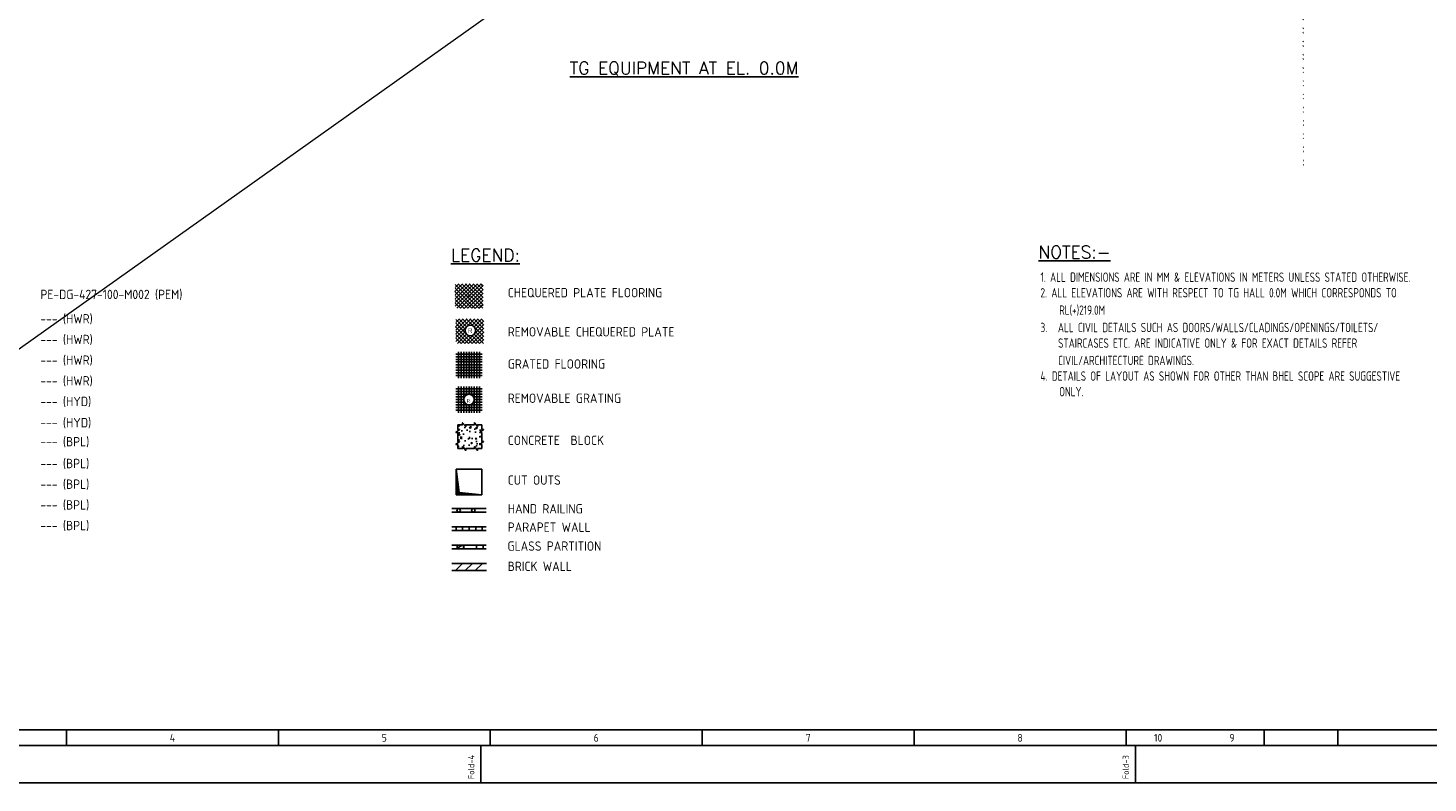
# Model space of a CAD drawing. Extents: x -7650383 to 4934791, y -137560 to 1826789.
# Tile 25 of 256: x 208007 to 275391, y 420128 to 456442. Entities that reach past the tile are written whole.
import ezdxf
from ezdxf.enums import TextEntityAlignment as Align

# ---------------------------------------------------------------- set-up
doc = ezdxf.new("R2010")
doc.units = 0
doc.header["$LTSCALE"] = 800
doc.header["$MEASUREMENT"] = 0
doc.linetypes.add('CONTINOUS', pattern=[0])
doc.layers.get('0').update_dxf_attribs({"linetype": 'CONTINUOUS'})
for name, color, linetype in [('GT_5', 4, 'CONTINUOUS'), ('HATCH', 9, 'CONTINUOUS'), ('TEXT', 3, 'CONTINUOUS')]:
    doc.layers.add(name, color=color, linetype=linetype)
doc.layers.add('STAIR', color=4, linetype='CONTINUOUS', lineweight=13)
doc.styles.add('R', font='ROMANC')
doc.styles.add('ROMANC', font='romanc')
doc.styles.add('ROMANS', font='ISO9.shx', dxfattribs={"width": 0.8})
doc.styles.get("Standard").update_dxf_attribs({"font": 'ISO9'})

# ---------------------------------------------------------------- blocks, each defined once
blk = doc.blocks.new('A$C731D3036')
for p, q in [((-2590.23, 37.8), (-251.24, 37.8)), ((-2163.34, 37.79), (-2163.34, 26.67)), ((-2012.15, 37.79), (-2012.15, 26.67)), ((-1860.96, 37.79), (-1860.96, 26.67)), ((-1709.78, 37.79), (-1709.78, 26.67)), ((-1558.59, 37.79), (-1558.59, 26.67)), ((-1407.4, 37.79), (-1407.4, 26.67)), ((-1308.88, 37.79), (-1308.88, 26.67)), ((-1256.21, 37.79), (-1256.21, 26.67)), ((-1867.63, 0), (-1867.63, 26.68)), ((-1400.73, 0), (-1400.73, 26.68))]:
    blk.add_line(p, q)
for points in [[(0, 1869.86), (-2643.59, 1869.86), (-2643.59, 0), (0, 0)], [(-26.68, 1843.18), (-2616.91, 1843.18), (-2616.91, 26.68), (-26.68, 26.68)]]:
    blk.add_lwpolyline(points, close=True)
for s, height, p in [('4', 5.56, (-2087.75, 32.23)), ('5', 5.56, (-1936.56, 32.23)), ('6', 5.56, (-1785.37, 32.23)), ('7', 5.56, (-1634.18, 32.23)), ('8', 5.56, (-1482.99, 32.23)), ('10', 5.558, (-1384.48, 32.23)), ('9', 5.56, (-1331.8, 32.23))]:
    blk.add_text(s, height=height).set_placement(p, align=Align.MIDDLE)
for s, p in [('Fold-4', (-1872.32, 2.74)), ('Fold-3', (-1405.41, 2.74))]:
    blk.add_text(s, height=4.447, rotation=90).set_placement(p)

msp = doc.modelspace()

# ---------------------------------------------------------------- hatches: boundary and pattern name
at = {"layer": 'HATCH'}
h = msp.add_hatch(dxfattribs=at)
h.set_pattern_fill('ANSI32', color=256, scale=1200, style=0)
h.set_pattern_definition([(45, (183511.4, 370560), (-318.198, 318.198), []), (45, (183723.54, 370560), (-318.198, 318.198), [])])
edge = h.paths.add_edge_path()
edge.add_line((269276.2, 476282.8), (269276.2, 482880.6))
edge.add_line((269391.2, 449571.6), (269391.2, 519876.9))
edge.add_line((269506.2, 476282.8), (269506.2, 482880.6))
at = {"layer": 'TEXT'}
h = msp.add_hatch(dxfattribs=at)
h.set_pattern_fill('AR-CONC', color=256, scale=100, style=0)
h.set_pattern_definition([(50, (-275539.8, 190762.6), (717.2602, -62.75213), [75, -825]), (355, (-275539.8, 190762.6), (-138.7513, 752.1921), [60, -660]), (100.4514, (-275480.05, 190757.4), (578.5094, 689.4395), [63.7402, -701.1421]), (46.1842, (-275539.8, 190962.6), (1067.241, -165.519), [112.5, -1237.5]), (96.6356, (-275450.9, 190948.8), (934.6627, 974.1179), [95.6103, -1051.713]), (351.1842, (-275539.8, 190962.6), (934.662, 974.1186), [90, -990]), (21, (-275439.8, 190912.6), (596.90705, -402.6189), [75, -825]), (326, (-275439.8, 190912.6), (243.3153, 725.15), [60, -660]), (71.4514, (-275390.1, 190879.1), (840.2226, 322.5305), [63.7402, -701.1421]), (37.5, (-275539.82, 190762.62), (12.15986, 332.89385), [0, -652, 0, -670, 0, -662.5]), (7.5, (-275539.8, 190762.62), (263.06954, 394.41171), [0, -382, 0, -637, 0, -252.5]), (327.5, (-275762.82, 190762.62), (533.82244, -22.55487), [0, -250, 0, -780, 0, -1035]), (317.5, (-275862.8, 190762.6), (583.18617, 100.105), [0, -325, 0, -518, 0, -735])])
h.paths.add_polyline_path([(229264.6, 436215.5), (229073.5, 436215.5), (229073.5, 436123.8), (228920.6, 436307.2), (228920.6, 436215.5), (228692.3, 436215.5), (228692.3, 436406.6), (228600.6, 436406.6), (228784, 436559.5), (228692.3, 436559.5), (228692.3, 436787.8), (228692.3, 436978.9), (228600.6, 436978.9), (228784, 437131.8), (228692.3, 437131.8), (228692.3, 437360.1), (228920.6, 437360.1), (228920.6, 437451.8), (229073.5, 437268.3), (229073.5, 437360.1), (229264.6, 437360.1), (229492.9, 437360.1), (229492.9, 437451.8), (229645.8, 437268.3), (229645.8, 437360.1), (229844.3, 437360.1), (229844.3, 437131.8), (229936, 437131.8), (229752.6, 436978.9), (229844.3, 436978.9), (229844.3, 436787.8), (229844.3, 436559.5), (229936, 436559.5), (229752.6, 436406.6), (229844.3, 436406.6), (229844.3, 436215.5), (229645.8, 436215.5), (229645.8, 436123.8), (229492.9, 436307.2), (229492.9, 436215.5)])

# ---------------------------------------------------------------- linework, layer by layer
at = {"layer": 'STAIR'}
msp.add_line((355807.2, 546278.2), (178193.2, 420128.2), dxfattribs=at)
at = {"layer": 'TEXT', "flags": 128}
for points in [[(228547.4, 443766.1), (228925.4, 444144.9)], [(228562.7, 443961.5), (228745.9, 444144.9)], [(228562.7, 443601.4), (229106.1, 444144.9)], [(228562.7, 443421.5), (229285.6, 444144.9)], [(228562.7, 443241.5), (229466.3, 444144.9)], [(228562.7, 443061.6), (229645.8, 444144.9)], [(228562.7, 444110.7), (229713.2, 442960.6)], [(228641.6, 442960.6), (229825.2, 444144.9)], [(228707.8, 444144.9), (229892.7, 442960.6)], [(228888.5, 444144.9), (229910.5, 443122.9)], [(229067.9, 444144.9), (229910.5, 443302.9)], [(229248.7, 444144.9), (229910.5, 443482.8)], [(229428.1, 444144.9), (229910.5, 443662.8)], [(229607.6, 444144.9), (229910.5, 443842.9)], [(229788.3, 444144.9), (229910.5, 444022.8)], [(228547.4, 443766.1), (229361.9, 442960.6)], [(228562.7, 443930.7), (229537.6, 442956.2)], [(228562.7, 443570.6), (229181.2, 442960.6)], [(228562.7, 443390.7), (228996.7, 442956.2)], [(228821, 442960.6), (229910.5, 444049.3)], [(228996.7, 442956.2), (229910.5, 443869.4)], [(229181.2, 442960.6), (229910.5, 443689.4)], [(229223.2, 443552.7), (229233.4, 443562.9), (229243.6, 443552.7), (229233.4, 443542.5), (229223.2, 443552.7)], [(229223.2, 443552.7), (229233.4, 443562.9), (229243.6, 443552.7), (229233.4, 443542.5), (229223.2, 443552.7)], [(229361.9, 442960.6), (229910.5, 443509.3)], [(228562.7, 443210.7), (228821, 442960.6)], [(229537.6, 442956.2), (229910.5, 443329.3)], [(229713.2, 442960.6), (229910.5, 443149.4)], [(228578.8, 442074.5), (228956.8, 442453.2)], [(228578.8, 442074.5), (229384.4, 441268.9)], [(228594.1, 442269.8), (228777.3, 442453.2)], [(228594.1, 441909.9), (229137.5, 442453.2)], [(228594.1, 441729.8), (229317, 442453.2)], [(228594.1, 441549.8), (229497.7, 442453.2)], [(228594.1, 442419), (229052.2, 441960.3)], [(228594.1, 442239), (229569, 441264.5)], [(228667.9, 442164.4), (229569, 441264.5)], [(228739.2, 442453.2), (229118.4, 442074.5)], [(228919.9, 442453.2), (229233, 442140.3)], [(229028.1, 441264.5), (229941.9, 442177.7)], [(229099.3, 442453.2), (229941.9, 441611.2)], [(229280.1, 442453.2), (229941.9, 441791.1)], [(229364.1, 442140.3), (229677.2, 442453.2)], [(229459.5, 442453.2), (229941.9, 441971.2)], [(229478.6, 442074.5), (229857.9, 442453.2)], [(229544.8, 441960.3), (229941.9, 442357.6)], [(229640.2, 442453.2), (229941.9, 442151.2)], [(229819.7, 442453.2), (229941.9, 442331.2)], [(228594.1, 441879.1), (229203.7, 441268.9)], [(228594.1, 441369.9), (229052.2, 441828.6)], [(228594.1, 441699), (229028.1, 441264.5)], [(228594.1, 441519), (228852.4, 441268.9)], [(228673, 441268.9), (229118.4, 441714.4)], [(228852.4, 441268.9), (229233, 441648.6)], [(229203.7, 441268.9), (229941.9, 441997.7)], [(229364.1, 441648.6), (229744.6, 441268.9)], [(229384.4, 441268.9), (229941.9, 441817.6)], [(229478.6, 441714.4), (229924.1, 441268.9)], [(229544.8, 441828.6), (229941.9, 441431.2)], [(229569, 441264.5), (229941.9, 441637.7)], [(229744.6, 441268.9), (229941.9, 441457.7)], [(228597, 440746.4), (229869.8, 440746.4)], [(228724.3, 440873.7), (228724.3, 439601)], [(228851.6, 440873.7), (228851.6, 439601)], [(228978.8, 440873.7), (228978.8, 439601)], [(228978.8, 440873.7), (228978.8, 439601)], [(229106.1, 440873.7), (229106.1, 439601)], [(229233.4, 440873.7), (229233.4, 439601)], [(229233.4, 440873.7), (229233.4, 439601)], [(229360.7, 440873.7), (229360.7, 439601)], [(229360.7, 440873.7), (229360.7, 439601)], [(229487.9, 440873.7), (229487.9, 439601)], [(229615.2, 440873.7), (229615.2, 439601)], [(229742.5, 440873.7), (229742.5, 439601)], [(228597, 440619.2), (229869.8, 440619.2)], [(228597, 440491.9), (229869.8, 440491.9)], [(228597, 440381.9), (229869.8, 440381.9)], [(228597, 440246), (229869.8, 440246)], [(228597, 440118.7), (229869.8, 440118.7)], [(228597, 439982.8), (229869.8, 439982.8)], [(228597, 439855.5), (229869.8, 439855.5)], [(228597, 439728.3), (229869.8, 439728.3)], [(228597, 439079), (229869.8, 439079)], [(228597, 438951.7), (229869.8, 438951.7)], [(228597, 438824.5), (229869.8, 438824.5)], [(228597, 438697.2), (229013.2, 438697.2)], [(228724.3, 439206.3), (228724.3, 437933.5)], [(228851.6, 439206.3), (228851.6, 437933.5)], [(228978.8, 439206.3), (228978.8, 437933.5)], [(228978.8, 439206.3), (228978.8, 437933.5)], [(229106.1, 439206.3), (229106.1, 438790.3)], [(229233.4, 439206.3), (229233.4, 438824.5)], [(229360.7, 439206.3), (229360.7, 438790.3)], [(229453.6, 438697.2), (229869.8, 438697.2)], [(229487.9, 439206.3), (229487.9, 437933.5)], [(229615.2, 439206.3), (229615.2, 437933.5)], [(229742.5, 439206.3), (229742.5, 437933.5)], [(228597, 438569.9), (228978.8, 438569.9)], [(228597, 438442.6), (229013.2, 438442.6)], [(228597, 438315.4), (229869.8, 438315.4)], [(228597, 438188.1), (229869.8, 438188.1)], [(228597, 438060.8), (229869.8, 438060.8)], [(229106.1, 438349.5), (229106.1, 437933.5)], [(229233.4, 438315.4), (229233.4, 437933.5)], [(229360.7, 438349.5), (229360.7, 437933.5)], [(229453.6, 438442.6), (229869.8, 438442.6)], [(229487.9, 438569.9), (229869.8, 438569.9)], [(228692.3, 436787.8), (228692.3, 436978.9), (228600.6, 436978.9), (228784, 437131.8), (228692.3, 437131.8), (228692.3, 437360.1)], [(229264.6, 437360.1), (229073.5, 437360.1), (229073.5, 437268.3), (228920.6, 437451.8), (228920.6, 437360.1), (228692.3, 437360.1)], [(229844.3, 437360.1), (229645.8, 437360.1), (229645.8, 437268.3), (229492.9, 437451.8), (229492.9, 437360.1), (229264.6, 437360.1)], [(229844.3, 436787.8), (229844.3, 436978.9), (229752.6, 436978.9), (229936, 437131.8), (229844.3, 437131.8), (229844.3, 437360.1)], [(228692.3, 436215.5), (228692.3, 436406.6), (228600.6, 436406.6), (228784, 436559.5), (228692.3, 436559.5), (228692.3, 436787.8)], [(229844.3, 436215.5), (229844.3, 436406.6), (229752.6, 436406.6), (229936, 436559.5), (229844.3, 436559.5), (229844.3, 436787.8)], [(229264.6, 436215.5), (229073.5, 436215.5), (229073.5, 436123.8), (228920.6, 436307.2), (228920.6, 436215.5), (228692.3, 436215.5)], [(229844.3, 436215.5), (229645.8, 436215.5), (229645.8, 436123.8), (229492.9, 436307.2), (229492.9, 436215.5), (229264.6, 436215.5)], [(228622.5, 435216.7), (228622.5, 433994.9)], [(228753.6, 434105), (228622.5, 435216.7)], [(228622.5, 435216.7), (229844.3, 435216.7)], [(228622.5, 434887.9), (228656.8, 434922.6)], [(228622.5, 434843), (228661.9, 434882.3)], [(228622.5, 434798), (228667, 434842.1)], [(228622.5, 434753), (228670.8, 434801.8)], [(228622.5, 434708), (228675.9, 434761.6)], [(228622.5, 434663.1), (228681, 434721.3)], [(228622.5, 434618), (228686.1, 434681)], [(228622.5, 434572.9), (228689.9, 434640.8)], [(229844.3, 435216.7), (229844.3, 433994.9)], [(228622.5, 434528), (228695, 434600.6)], [(228622.5, 434483), (228700.1, 434560.2)], [(228622.5, 434438), (228703.9, 434520)], [(228622.5, 434393), (228709, 434479.8)], [(228622.5, 434348.1), (228714.1, 434439.4)], [(228622.5, 434303), (228719.2, 434399.2)], [(228622.5, 434258.1), (228723, 434359)], [(228622.5, 434213), (228728.1, 434318.7)], [(228622.5, 434168), (228733.2, 434278.4)], [(228622.5, 434123), (228738.3, 434238.2)], [(228622.5, 434078), (228742.1, 434197.9)], [(228622.5, 434033.1), (228747.2, 434157.7)], [(228622.5, 433994.9), (228753.6, 434105)], [(228622.5, 433994.9), (229844.3, 433994.9)], [(228674.7, 433994.9), (228781.6, 434102)], [(228719.2, 433994.9), (228822.3, 434098)], [(229844.3, 433994.9), (228753.6, 434105)], [(228763.8, 433994.9), (228863, 434093.8)], [(228809.6, 433994.9), (228903.8, 434089.7)], [(228854.1, 433994.9), (228944.5, 434085.6)], [(228899.9, 433994.9), (228986.5, 434081.4)], [(228944.5, 433994.9), (229027.2, 434077.3)], [(228989, 433994.9), (229067.9, 434073.3)], [(229034.8, 433994.9), (229108.7, 434069.1)], [(229079.4, 433994.9), (229149.4, 434065)], [(229123.9, 433994.9), (229190.1, 434060.8)], [(229169.8, 433994.9), (229230.8, 434056.7)], [(229214.3, 433994.9), (229271.6, 434052.5)], [(229258.8, 433994.9), (229312.3, 434048.5)], [(229304.7, 433994.9), (229354.3, 434044.4)], [(229349.2, 433994.9), (229395, 434040.2)], [(229393.8, 433994.9), (229435.8, 434036.1)], [(229439.6, 433994.9), (229476.5, 434032)], [(229484.1, 433994.9), (229517.2, 434027.8)], [(229528.7, 433994.9), (229557.9, 434023.8)], [(228400.2, 433329.4), (230066.6, 433329.4)], [(228400.2, 433159.7), (230066.6, 433159.7)], [(228400.2, 432447.1), (230066.6, 432447.1)], [(228400.2, 432277.4), (230066.6, 432277.4)], [(228614, 432277.4), (228614, 432447.1)], [(228927.9, 432447.1), (228927.9, 432277.4)], [(229243.6, 432447.1), (229243.6, 432277.4)], [(229557.5, 432447.1), (229557.5, 432277.4)], [(229873.2, 432447.1), (229873.2, 432277.4)], [(228400.2, 431564.8), (230064.9, 431564.8)], [(228400.2, 431395.1), (230064.9, 431395.1)], [(228659.8, 431397.5), (228659.8, 431567.2)], [(228663.2, 431394.9), (228977.2, 431394.9), (228977.2, 431564.6), (228663.2, 431564.6), (228663.2, 431394.9)], [(228663.2, 431423.3), (228907.6, 431564.6)], [(228973.8, 431397.5), (228973.8, 431567.2)], [(229594.8, 431393.9), (229594.8, 431563.6)], [(229596.5, 431394.9), (229910.5, 431394.9), (229910.5, 431564.6), (229596.5, 431564.6), (229596.5, 431394.9)], [(229908.8, 431393.9), (229908.8, 431563.6)], [(228410.4, 430682.5), (230075.1, 430682.5)], [(228576.4, 430343.1), (228915.8, 430682.5)], [(229056.4, 430343.1), (229395.8, 430682.5)], [(229536.3, 430343.1), (229875.7, 430682.5)], [(228410.4, 430343.1), (230075.1, 430343.1)]]:
    msp.add_lwpolyline(points, dxfattribs=at)
for points in [[(229202.8, 443552.7, -1), (229263.9, 443552.7, -1), (229202.8, 443552.7)], [(229202.8, 443552.7, -1), (229263.9, 443552.7, -1), (229202.8, 443552.7)], [(229552.4, 441894.4, 1), (229043.3, 441894.4, 1), (229552.4, 441894.4)], [(229487.9, 438569.9, 1), (228978.8, 438569.9, 1), (229487.9, 438569.9)], [(228817.6, 433240.6, 1), (228647.9, 433240.6, 1), (228817.6, 433240.6)], [(229530.4, 433240.6, 1), (229360.7, 433240.6, 1), (229530.4, 433240.6)]]:
    msp.add_lwpolyline(points, format="xyb", dxfattribs=at)

# ---------------------------------------------------------------- block references
at = {"color": 1, "linetype": 'CONTINOUS', "lineweight": 15, "xscale": 67.46500254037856, "yscale": 67.46500254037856, "zscale": 67.46500254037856}
msp.add_blockref('A$C731D3036', (355807.2, 420128.2), dxfattribs=at)

# ---------------------------------------------------------------- texts
at = {"layer": 'GT_5', "style": 'ROMANC'}
msp.add_text('%%UTG EQUIPMENT AT EL. 0.0M', height=600, dxfattribs=at).set_placement((234080.5, 454215))
at = {"layer": 'TEXT'}
for s, height, style, p in [('%%uLEGEND:%%u', 600, 'R', (228365.8, 445215.4)), ('%%UNOTES:-', 600, 'R', (256643.7, 445362.7)), ('PE-DG-427-100-M002 (PEM)', 450, 'ROMANS', (208603.8, 443403.1)), ('CHEQUERED PLATE FLOORING', 450, 'ROMANS', (231099, 443488)), ('--- (HWR)', 450, 'ROMANS', (208603.8, 442231.1)), ('REMOVABLE CHEQUERED PLATE', 450, 'ROMANS', (231099, 441602.6)), ('--- (HWR)', 450, 'ROMANS', (208603.8, 441236.7)), ('R', 233.3, 'ROMANS', (229183.3, 441769.6)), ('--- (HWR)', 450, 'ROMANS', (208603.8, 440242.2)), ('GRATED FLOORING', 450, 'ROMANS', (231099, 440057.8)), ('--- (HWR)', 450, 'ROMANS', (208603.8, 439247.8)), ('--- (HYD)', 450, 'ROMANS', (208603.8, 438253.4)), ('REMOVABLE GRATING', 450, 'ROMANS', (231099, 438409.9)), ('R', 175, 'ROMANS', (229122.7, 438417.6)), ('--- (HYD)', 450, 'ROMANS', (208603.8, 437232.7)), ('--- (BPL)', 450, 'ROMANS', (208603.8, 436319.9)), ('CONCRETE  BLOCK', 450, 'ROMANS', (231099, 436384)), ('--- (BPL)', 450, 'ROMANS', (208603.8, 435270.1)), ('--- (BPL)', 450, 'ROMANS', (208603.8, 434275.7)), ('CUT OUTS', 450, 'ROMANS', (231099, 434471.6)), ('--- (BPL)', 450, 'ROMANS', (208603.8, 433281.2)), ('HAND RAILING', 450, 'ROMANS', (231099, 433091.5)), ('--- (BPL)', 450, 'ROMANS', (208603.8, 432286.8)), ('PARAPET WALL', 450, 'ROMANS', (231099, 432208)), ('GLASS PARTITION', 450, 'ROMANS', (231085.5, 431298.2)), ('BRICK WALL', 450, 'ROMANS', (231095.6, 430324.7))]:
    msp.add_text(s, height=height, dxfattribs=dict(at, style=style)).set_placement(p)
at = {"layer": 'TEXT', "style": 'ROMANS', "width": 0.8}
for s, p in [('1. ALL DIMENSIONS ARE IN MM & ELEVATIONS IN METERS UNLESS STATED OTHERWISE.', (256739.6, 444232.9)), ('2. ALL ELEVATIONS ARE WITH RESPECT TO TG HALL 0.0M WHICH CORRESPONDS TO', (256739.6, 443482.9)), ('RL(+)219.0M', (257639.6, 442647.2)), ('3. ', (256739.6, 441811.5)), ('ALL CIVIL DETAILS SUCH AS DOORS/WALLS/CLADINGS/OPENINGS/TOILETS/', (257579.6, 441811.5)), ('STAIRCASES ETC. ARE INDICATIVE ONLY & FOR EXACT DETAILS REFER', (257588.2, 441061.5)), ('CIVIL/ARCHITECTURE DRAWINGS.', (257588.2, 440225.8)), ('4. DETAILS OF LAYOUT AS SHOWN FOR OTHER THAN BHEL SCOPE ARE SUGGESTIVE', (256739.6, 439475.8)), ('ONLY.', (257639.6, 438725.8))]:
    msp.add_text(s, height=450, dxfattribs=at).set_placement(p)

doc.saveas('drawing.dxf')
